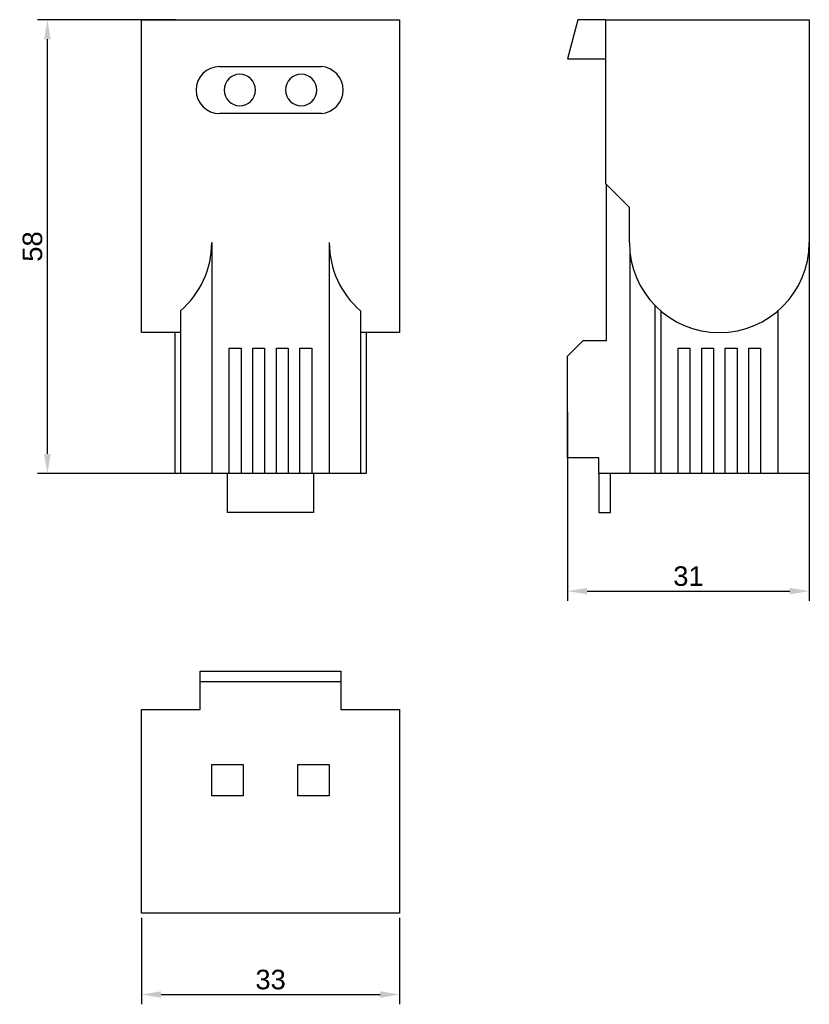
# Model space of a CAD drawing. Header units: millimetres. Extents: x -5 to 96, y 1 to 127.
import ezdxf

# ---------------------------------------------------------------- set-up
doc = ezdxf.new("R2010")
doc.units = ezdxf.units.MM
doc.layers.add('PDF_MD_Visible', color=7, linetype='Continuous')
doc.styles.get("Standard").update_dxf_attribs({"font": 'arial.ttf'})
doc.dimstyles.new('TDM', dxfattribs={"dimtxt": 2.5, "dimasz": 2.5, "dimexe": 1.25, "dimexo": 0.625, "dimtad": 1, "dimdec": 1, "dimtxsty": 'Standard', "dimcen": 2.5, "dimadec": 0, "dimazin": 0, "dimtfac": 1, "dimtdec": 1, "dimtmove": 0, "dimatfit": 3, "dimfxl": 1, "dimarcsym": 0})

# ---------------------------------------------------------------- blocks, each defined once
blk = doc.blocks.new('*D2')
at = {"color": 0, "lineweight": -2, "transparency": 16777216}
for p, q in [((14.59, 126.67), (-3.07, 126.67)), ((-1.82, 71.16), (-1.82, 124.17)), ((14.59, 68.66), (-3.07, 68.66))]:
    blk.add_line(p, q, dxfattribs=at)
at = {"color": 0, "transparency": 16777216}
for points in [[(-2.24, 124.17), (-1.4, 124.17), (-1.82, 126.67)], [(-2.24, 71.16), (-1.4, 71.16), (-1.82, 68.66)]]:
    blk.add_solid(points, dxfattribs=at)
at = {"layer": 'Defpoints', "color": 0, "transparency": 16777216}
for p in [(-1.82, 126.67), (15.21, 126.67), (15.21, 68.66)]:
    blk.add_point(p, dxfattribs=at)
at = {"color": 0, "lineweight": 0, "transparency": 16777216, "insert": (-3.72, 97.67), "char_height": 2.5, "attachment_point": 5, "rotation": 90}
blk.add_mtext('58', dxfattribs=at)
blk = doc.blocks.new('*D3')
at = {"color": 0, "lineweight": -2, "transparency": 16777216}
for p, q in [((64.69, 76.54), (64.69, 52.36)), ((95.6, 76.54), (95.6, 52.36)), ((67.19, 53.61), (93.1, 53.61))]:
    blk.add_line(p, q, dxfattribs=at)
at = {"color": 0, "transparency": 16777216}
for points in [[(67.19, 54.03), (67.19, 53.2), (64.69, 53.61)], [(93.1, 54.03), (93.1, 53.2), (95.6, 53.61)]]:
    blk.add_solid(points, dxfattribs=at)
at = {"layer": 'Defpoints', "color": 0, "transparency": 16777216}
for p in [(64.69, 77.17), (95.6, 77.17), (95.6, 53.61)]:
    blk.add_point(p, dxfattribs=at)
at = {"color": 0, "lineweight": 0, "transparency": 16777216, "insert": (80.15, 55.52), "char_height": 2.5, "attachment_point": 5}
blk.add_mtext('31', dxfattribs=at)
blk = doc.blocks.new('*D4')
at = {"color": 0, "lineweight": -2, "transparency": 16777216}
for p, q in [((10.22, 11.83), (10.22, 0.79)), ((43.22, 11.83), (43.22, 0.79)), ((12.72, 2.04), (40.72, 2.04))]:
    blk.add_line(p, q, dxfattribs=at)
at = {"color": 0, "transparency": 16777216}
for points in [[(12.72, 2.46), (12.72, 1.62), (10.22, 2.04)], [(40.72, 2.46), (40.72, 1.62), (43.22, 2.04)]]:
    blk.add_solid(points, dxfattribs=at)
at = {"layer": 'Defpoints', "color": 0, "transparency": 16777216}
for p in [(10.22, 12.45), (43.22, 12.45), (43.22, 2.04)]:
    blk.add_point(p, dxfattribs=at)
at = {"color": 0, "lineweight": 0, "transparency": 16777216, "insert": (26.72, 3.94), "char_height": 2.5, "attachment_point": 5}
blk.add_mtext('33', dxfattribs=at)

msp = doc.modelspace()

# ---------------------------------------------------------------- linework, layer by layer
at = {"layer": 'PDF_MD_Visible', "lineweight": 30}
for points in [[(15.21, 86.66), (10.22, 86.66), (10.22, 86.69), (10.22, 86.75), (10.22, 86.85), (10.22, 87), (10.22, 87.18), (10.22, 87.42), (10.22, 87.68), (10.22, 87.99), (10.22, 88.33), (10.22, 88.71), (10.22, 89.12), (10.22, 89.56), (10.22, 90.04), (10.22, 90.54), (10.22, 91.08), (10.22, 91.64), (10.22, 92.22), (10.22, 92.82), (10.22, 93.45), (10.22, 94.09), (10.22, 94.75), (10.22, 95.42), (10.22, 96.09), (10.22, 96.78), (10.22, 97.47), (10.22, 98.17), (10.22, 126.67), (43.22, 126.67), (43.22, 98.17), (43.22, 97.47), (43.22, 96.78), (43.22, 96.09), (43.22, 95.42), (43.22, 94.75), (43.22, 94.09), (43.22, 93.45), (43.22, 92.82), (43.22, 92.22), (43.22, 91.64), (43.22, 91.08), (43.22, 90.54), (43.22, 90.04), (43.22, 89.56), (43.22, 89.12), (43.22, 88.71), (43.22, 88.33), (43.22, 87.99), (43.22, 87.68), (43.22, 87.42), (43.22, 87.18), (43.22, 87), (43.22, 86.85), (43.22, 86.75), (43.22, 86.69), (43.22, 86.66), (38.22, 86.66)], [(72.61, 98.17), (72.61, 102.67), (69.6, 105.67), (69.6, 126.67), (66.02, 126.67), (64.69, 121.67), (69.6, 121.67)], [(69.6, 126.67), (95.6, 126.67), (95.6, 98.17), (95.6, 68.66), (91.6, 68.66), (89.37, 68.66), (87.87, 68.66), (86.36, 68.66), (84.86, 68.66), (83.35, 68.66), (81.85, 68.66), (80.34, 68.66), (78.84, 68.66), (76.61, 68.66), (75.9, 68.66), (72.69, 68.66), (68.69, 68.66), (68.69, 63.67), (70.18, 63.67), (70.18, 68.66)], [(20.2, 120.67), (33.21, 120.67)], [(33.21, 114.67), (20.22, 114.67)], [(68.69, 68.66), (68.69, 70.66), (64.69, 70.66), (64.69, 83.67), (66.69, 85.67), (69.68, 85.67), (69.68, 105.59)], [(19.21, 98.17), (19.21, 68.66)], [(34.22, 98.17), (34.22, 68.66)], [(72.69, 68.66), (72.69, 96.77)], [(15.21, 89.45), (15.21, 68.66)], [(38.22, 89.45), (38.22, 68.66)], [(75.9, 68.66), (75.9, 90.11)], [(76.61, 89.45), (76.61, 68.66)], [(91.6, 89.45), (91.6, 68.66)], [(38.93, 86.66), (38.93, 68.66), (38.22, 68.66), (34.22, 68.66), (31.99, 68.66), (30.48, 68.66), (28.97, 68.66), (27.47, 68.66), (25.96, 68.66), (24.46, 68.66), (22.95, 68.66), (21.44, 68.66), (19.21, 68.66), (15.21, 68.66), (14.5, 68.66), (14.5, 86.66)], [(21.44, 68.66), (21.44, 84.66), (22.95, 84.66), (22.95, 68.66)], [(24.46, 68.66), (24.46, 84.66), (25.96, 84.66), (25.96, 68.66)], [(27.47, 68.66), (27.47, 84.66), (28.97, 84.66), (28.97, 68.66)], [(30.48, 68.66), (30.48, 84.66), (31.99, 84.66), (31.99, 68.66)], [(78.84, 68.66), (78.84, 84.66), (80.34, 84.66), (80.34, 68.66)], [(81.85, 68.66), (81.85, 84.66), (83.35, 84.66), (83.35, 68.66)], [(84.86, 68.66), (84.86, 84.66), (86.36, 84.66), (86.36, 68.66)], [(87.87, 68.66), (87.87, 84.66), (89.37, 84.66), (89.37, 68.66)], [(32.22, 68.66), (32.22, 63.67), (21.21, 63.67), (21.21, 68.66)], [(35.72, 42.03), (17.71, 42.03)]]:
    msp.add_lwpolyline(points, dxfattribs=at)
for points in [[(10.22, 38.46), (17.71, 38.46), (17.71, 42.03), (17.71, 43.37), (35.72, 43.37), (35.72, 42.03), (35.72, 38.46), (43.22, 38.46), (43.22, 12.45), (10.22, 12.45)], [(23.21, 31.45), (23.21, 27.45), (19.21, 27.45), (19.21, 31.45)], [(30.22, 31.45), (34.22, 31.45), (34.22, 27.45), (30.22, 27.45)]]:
    msp.add_lwpolyline(points, close=True, dxfattribs=at)
for points in [[(20.19, 120.68), (18.54, 120.68), (17.2, 119.33), (17.2, 117.67)], [(22.78, 119.69), (21.68, 119.69), (20.78, 118.79), (20.78, 117.68)], [(24.79, 117.68), (24.79, 118.79), (23.89, 119.69), (22.78, 119.69)], [(30.64, 119.69), (29.53, 119.69), (28.63, 118.79), (28.63, 117.68)], [(32.64, 117.68), (32.64, 118.79), (31.74, 119.69), (30.64, 119.69)], [(36, 117.68), (36, 119.26), (34.78, 120.57), (33.21, 120.68)], [(17.2, 117.67), (17.2, 116.01), (18.55, 114.67), (20.21, 114.68)], [(20.78, 117.68), (20.78, 116.57), (21.68, 115.67), (22.78, 115.67)], [(22.78, 115.67), (23.89, 115.67), (24.79, 116.57), (24.79, 117.68)], [(28.63, 117.68), (28.63, 116.57), (29.53, 115.67), (30.64, 115.67)], [(30.64, 115.67), (31.74, 115.67), (32.64, 116.57), (32.64, 117.68)], [(33.21, 114.68), (34.78, 114.79), (36, 116.1), (36, 117.68)], [(15.2, 89.46), (17.74, 91.64), (19.2, 94.82), (19.2, 98.17)], [(34.22, 98.17), (34.22, 94.82), (35.68, 91.64), (38.22, 89.46)], [(72.6, 98.17), (72.6, 91.82), (77.74, 86.67), (84.09, 86.67)], [(84.09, 86.67), (90.45, 86.67), (95.59, 91.82), (95.59, 98.17)]]:
    msp.add_open_spline(points, degree=3, dxfattribs=at)

# ---------------------------------------------------------------- dimensions: what is measured, and where the dimension line sits
at = {"lineweight": 0}
dim = msp.add_linear_dim(base=(-1.82, 126.67), p1=(15.21, 68.66), p2=(15.21, 126.67), angle=90, dimstyle='TDM', dxfattribs=at)
dim.commit()
dim.dimension.update_dxf_attribs({"geometry": '*D2', "text_midpoint": (-3.72, 97.67)})
dim = msp.add_linear_dim(base=(95.6, 53.61), p1=(64.69, 77.17), p2=(95.6, 77.17), text='31', dimstyle='TDM', dxfattribs=at)
dim.commit()
dim.dimension.update_dxf_attribs({"geometry": '*D3', "text_midpoint": (80.15, 55.52)})
dim = msp.add_linear_dim(base=(43.22, 2.04), p1=(10.22, 12.45), p2=(43.22, 12.45), dimstyle='TDM', dxfattribs=at)
dim.commit()
dim.dimension.update_dxf_attribs({"geometry": '*D4', "text_midpoint": (26.72, 3.94)})

doc.saveas('drawing.dxf')
